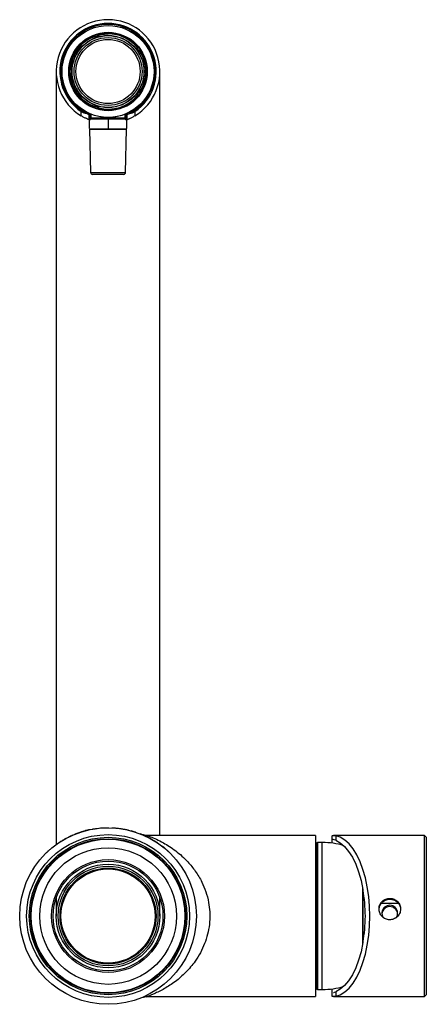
# Paper-space layout '_Bottom' of a CAD drawing. Header units: millimetres. Extents: x -23 to 83, y -23 to 233.
import ezdxf

# ---------------------------------------------------------------- set-up
doc = ezdxf.new("R2010")
doc.units = ezdxf.units.MM

psp = doc.layouts.new('_Bottom')

# ---------------------------------------------------------------- linework, layer by layer
at = {"color": 7, "linetype": 'Continuous', "lineweight": 25}
for p, q in [((-3.62, 229.42), (-3.64, 229.37)), ((-3.64, 229.37), (-3.5, 228.99)), ((-3.47, 229.05), (-3.62, 229.42)), ((-3.53, 229.46), (-3.38, 229.08)), ((-3.38, 229.08), (-3.47, 229.05)), ((-3.38, 229.08), (-3.34, 228.99)), ((-2.61, 229.34), (-2.71, 229.72)), ((-2.61, 229.75), (-2.56, 229.72)), ((-2.61, 229.75), (-2.51, 229.36)), ((-2.51, 229.36), (-2.61, 229.34)), ((-2.61, 229.34), (-2.58, 229.24)), ((-2.56, 229.72), (-2.46, 229.33)), ((7.78, 226.36), (7.47, 226.11)), ((7.6, 226.02), (7.52, 225.96)), ((7.53, 226.1), (7.84, 226.35)), ((7.6, 226.02), (7.53, 226.1)), ((7.91, 226.28), (7.6, 226.02)), ((7.84, 226.35), (7.78, 226.36)), ((8.07, 225.36), (7.99, 225.31)), ((8.07, 225.36), (8.41, 225.58)), ((8.13, 225.28), (8.07, 225.36)), ((8.45, 225.44), (8.12, 225.22)), ((8.47, 225.5), (8.13, 225.28)), ((8.47, 225.5), (8.45, 225.44)), ((-13.5, 220), (-13.5, 18.53)), ((-10.08, 220.53), (-10.03, 220.57)), ((-10.08, 220.53), (-9.68, 220.51)), ((-9.68, 220.41), (-10.08, 220.43)), ((-10.08, 219.57), (-9.68, 219.59)), ((-9.68, 219.49), (-10.08, 219.47)), ((-10.08, 219.47), (-10.03, 219.43)), ((-10.03, 220.57), (-9.63, 220.55)), ((-10.03, 219.43), (-9.63, 219.45)), ((-9.68, 220.51), (-9.68, 220.41)), ((-9.68, 220.41), (-9.58, 220.4)), ((-9.68, 219.59), (-9.58, 219.6)), ((-9.68, 219.59), (-9.68, 219.49)), ((13.5, 21), (13.5, 220)), ((7.78, 213.64), (7.47, 213.89)), ((7.6, 213.98), (7.52, 214.04)), ((7.53, 213.9), (7.6, 213.98)), ((7.84, 213.65), (7.53, 213.9)), ((7.6, 213.98), (7.91, 213.72)), ((7.84, 213.65), (7.78, 213.64)), ((8.07, 214.64), (7.99, 214.69)), ((8.07, 214.64), (8.13, 214.72)), ((8.41, 214.42), (8.07, 214.64)), ((8.45, 214.56), (8.12, 214.78)), ((8.13, 214.72), (8.47, 214.5)), ((8.47, 214.5), (8.45, 214.56)), ((-3.64, 210.63), (-3.5, 211.01)), ((-3.62, 210.58), (-3.64, 210.63)), ((-3.62, 210.58), (-3.47, 210.95)), ((-3.38, 210.92), (-3.53, 210.54)), ((-3.47, 210.95), (-3.38, 210.92)), ((-3.38, 210.92), (-3.34, 211.01)), ((-2.71, 210.28), (-2.61, 210.66)), ((-2.61, 210.66), (-2.58, 210.76)), ((-2.61, 210.66), (-2.51, 210.64)), ((-2.51, 210.64), (-2.61, 210.25)), ((-2.56, 210.28), (-2.46, 210.67)), ((-7, 208.46), (-7, 209.6)), ((-5, 208.82), (-5, 207.46)), ((-5, 208.82), (-4.83, 208.74)), ((-4.85, 205.14), (-4.85, 208.9)), ((-4.64, 207.91), (-4.64, 208.8)), ((-4.64, 208.8), (-4.45, 208.8)), ((-4.64, 207.91), (-4.45, 207.91)), ((-4.45, 208.8), (-4.45, 207.91)), ((-4.45, 207.91), (0, 207.95)), ((-2.61, 210.25), (-2.56, 210.28)), ((0, 208), (0, 207.75)), ((0, 207.95), (4.45, 207.91)), ((4.45, 207.91), (4.45, 208.8)), ((4.45, 208.8), (4.64, 208.8)), ((4.45, 207.91), (4.64, 207.91)), ((4.64, 208.8), (4.64, 207.91)), ((4.85, 205.14), (4.85, 208.9)), ((5, 207.46), (5, 208.82)), ((7, 209.6), (7, 208.46)), ((0, 207.55), (-4.49, 207.51)), ((-4.3, 207.71), (0, 207.75)), ((0, 207.75), (4.3, 207.71)), ((4.49, 207.51), (0, 207.55)), ((0, 207.55), (0, 205.1)), ((-4.85, 205.14), (0, 205.1)), ((-4.84, 204.95), (-4.55, 193.69)), ((4.84, 204.95), (-4.84, 204.95)), ((0, 205), (-4.75, 205.04)), ((-4.65, 205), (4.65, 205)), ((0, 205.1), (4.85, 205.14)), ((0, 205), (4.75, 205.04)), ((4.55, 193.69), (4.84, 204.95)), ((-4.55, 193.69), (4.55, 193.69)), ((4.05, 193.2), (-4.05, 193.2)), ((-9.73, 20.84), (-9.74, 20.85)), ((-9.06, 21.14), (-9.06, 21.15)), ((-8.56, 21.35), (-8.56, 21.36)), ((-5.89, 22.24), (-5.88, 22.25)), ((-5.89, 22.23), (-5.89, 22.24)), ((-5.87, 22.24), (-5.88, 22.25)), ((-4.86, 22.48), (-4.87, 22.49)), ((-1.96, 22.92), (-1.97, 22.93)), ((3.11, 22.79), (3.11, 22.8)), ((6.05, 22.19), (6.05, 22.2)), ((7.1, 21.88), (7.1, 21.89)), ((7.12, 21.88), (7.1, 21.89)), ((7.11, 21.87), (7.12, 21.88)), ((8.44, 21.4), (8.44, 21.41)), ((9.71, 20.85), (9.72, 20.86)), ((54, 21), (10.11, 21)), ((54, 21), (54, -21)), ((58.35, 18.98), (58.35, 20.88)), ((82.35, 21), (58.7, 21)), ((59.29, 20.9), (59.29, 19.72)), ((82.85, 20.5), (82.35, 21)), ((82.35, -21), (82.35, 21)), ((-10.92, 20.24), (-10.93, 20.25)), ((12.96, 19), (12.97, 19.01)), ((13.22, 18.82), (13.22, 18.83)), ((13.81, 18.4), (13.81, 18.4)), ((54.3, 18), (54, 18.3)), ((54.3, -18.9), (54.3, 18.9)), ((55.78, 19.15), (54.55, 19.15)), ((54.55, 19.15), (54.55, -19.15)), ((55.78, -19.15), (55.78, 19.15)), ((82.85, 20.5), (82.85, -20.5)), ((-16.1, 16.42), (-16.11, 16.43)), ((14.67, 17.72), (14.67, 17.72)), ((15.57, 16.93), (15.58, 16.94)), ((16.14, 16.38), (16.15, 16.39)), ((66.3, -7.21), (66.3, 7.21)), ((66.35, 6.92), (66.35, -6.92)), ((-13.5, 4.72), (-13.5, 0)), ((13.5, 0), (13.5, 4.72)), ((75.62, 3.23), (71.12, 3.23)), ((54, -18.3), (54.3, -18)), ((54.55, -19.15), (55.78, -19.15)), ((58.35, -20.88), (58.35, -18.98)), ((59.29, -19.72), (59.29, -20.9)), ((82.35, -21), (82.85, -20.5)), ((10.1, -21), (54, -21)), ((58.71, -21), (82.35, -21))]:
    psp.add_line(p, q, dxfattribs=at)
at = {"color": 7, "linetype": 'Continuous', "lineweight": 25, "flags": 128}
for points in [[(-3.5, 228.99), (-3.49, 229.02), (-3.47, 229.05)], [(-2.53, 229.63), (-1.83, 229.79), (0, 229.96)], [(-2.51, 229.36), (-2.48, 229.35), (-2.46, 229.33)], [(-2.5, 229.49), (-1.8, 229.65), (0, 229.82)], [(7.47, 226.11), (7.5, 226.1), (7.53, 226.1)], [(8.13, 225.28), (8.12, 225.25), (8.12, 225.22)], [(-9.68, 220.51), (-9.66, 220.53), (-9.63, 220.55)], [(-9.63, 219.45), (-9.66, 219.47), (-9.68, 219.49)], [(7.53, 213.9), (7.5, 213.9), (7.47, 213.89)], [(8.12, 214.78), (8.12, 214.75), (8.13, 214.72)], [(-3.47, 210.95), (-3.49, 210.98), (-3.5, 211.01)], [(-2.46, 210.67), (-2.48, 210.65), (-2.51, 210.64)], [(59.29, -20.9), (60.47, -20.5), (61.63, -19.79), (62.74, -18.77), (63.78, -17.48), (64.74, -15.92), (65.6, -14.12), (66.35, -12.11), (66.98, -9.91), (67.48, -7.57), (67.85, -5.11), (68.07, -2.57), (68.14, 0), (68.07, 2.57), (67.85, 5.11), (67.48, 7.57), (66.98, 9.91), (66.35, 12.11), (65.6, 14.12), (64.74, 15.92), (63.78, 17.48), (62.74, 18.77), (61.63, 19.79), (60.47, 20.5), (59.29, 20.9)], [(59.29, 19.72), (60.46, 19.08), (61.58, 18.11), (62.64, 16.85), (63.61, 15.31), (64.48, 13.51), (65.23, 11.5), (65.86, 9.29), (66.35, 6.92)], [(66.35, -6.92), (65.86, -9.29), (65.23, -11.5), (64.48, -13.51), (63.61, -15.31), (62.64, -16.85), (61.58, -18.11), (60.46, -19.08), (59.29, -19.72)]]:
    psp.add_lwpolyline(points, dxfattribs=at)
at = {"color": 7, "linetype": 'Continuous', "lineweight": 25}
for centre, radius in [((0, 220), 12), ((0, 220), 11.97), ((0, 220), 10.22), ((0, 220), 10.22), ((0, 220), 10.12), ((0, 220), 9.4), ((0, 220), 9.35), ((0, 220), 8.85), ((0, 220), 8.35), ((0, 0), 23), ((0, 0), 21.2), ((0, 0), 20.5), ((0, 0), 20.15), ((0, 0), 20), ((0, 0), 17.8), ((0, 0), 14.7), ((0, 0), 14.3), ((0, 0), 13.5), ((0, 0), 13), ((0, 0), 12.5), ((0, 0), 12.25)]:
    psp.add_circle(centre, radius, dxfattribs=at)
for centre, radius, start, end in [((0, 220), 13.5, 301.2329, 238.7671), ((0, 220), 12.54, 303.9364, 236.0636), ((0, 220), 12.25, 297.6092, 242.3908), ((0, 220), 10.05, 111.2517, 176.7483), ((0, 220), 9.96, 111.2517, 176.7483), ((0, 220), 9.82, 111.2517, 176.7483), ((0, 220), 10.09, 105.5587, 110.4413), ((-3.38, 229.08), 0.1, 201.2567, 290.4028), ((0, 220), 9.69, 105.5922, 110.4078), ((0, 220), 9.55, 105.342, 110.658), ((21.44, 218.02), 27.1, 156.1267, 156.2531), ((0, 220), 9.59, 105.5922, 110.4078), ((-2.61, 229.34), 0.1, 285.5972, 14.7433), ((-16.17, 205.81), 27.09, 59.7468, 59.8733), ((0, 220), 10.05, 39.2517, 104.7483), ((0, 220), 9.96, 39.2517, 90), ((0, 220), 9.82, 39.2517, 90), ((4.74, 199), 27.1, 84.1267, 84.2531), ((7.6, 226.02), 0.1, 129.2567, 218.4028), ((0, 220), 9.59, 33.5922, 38.4078), ((0, 220), 9.69, 33.5922, 38.4078), ((0, 220), 10.09, 33.5587, 38.4413), ((8.07, 225.36), 0.1, 213.5972, 302.7433), ((0, 220), 9.82, 327.2517, 32.7483), ((0, 220), 9.96, 327.2517, 32.7483), ((0, 220), 10.05, 327.2517, 32.7483), ((0, 220), 10.09, 177.5587, 182.4413), ((0, 220), 10.05, 183.2517, 248.7483), ((0, 220), 9.96, 183.2517, 248.7483), ((0, 220), 9.82, 183.2517, 248.7483), ((0, 220), 9.69, 177.5922, 182.4078), ((-9.68, 220.41), 0.1, 357.5972, 86.7433), ((-9.68, 219.59), 0.1, 273.2567, 2.4028), ((0, 220), 9.59, 177.5922, 182.4078), ((8.5, 200.23), 27.09, 131.7468, 131.8733), ((8.51, 239.78), 27.1, 228.1267, 228.2531), ((0, 220), 9.55, 177.342, 182.658), ((0, 220), 10.05, 255.2517, 320.7483), ((0, 220), 9.96, 255.2517, 320.7483), ((0, 220), 9.82, 255.2517, 320.7483), ((0, 220), 9.55, 321.342, 326.658), ((4.75, 240.99), 27.09, 275.7468, 275.8733), ((7.6, 213.98), 0.1, 141.5972, 230.7433), ((0, 220), 9.59, 321.5922, 326.4078), ((0, 220), 9.69, 321.5922, 326.4078), ((0, 220), 10.09, 321.5587, 326.4413), ((-18.51, 209), 27.1, 12.1267, 12.2531), ((8.07, 214.64), 0.1, 57.2567, 146.4028), ((0, 220), 10.09, 249.5587, 254.4413), ((-3.38, 210.92), 0.1, 69.5972, 158.7433), ((0, 220), 9.69, 249.5922, 254.4078), ((21.43, 221.97), 27.09, 203.7468, 203.8733), ((0, 220), 9.55, 249.342, 254.658), ((0, 220), 9.59, 249.5922, 254.4078), ((-16.18, 234.2), 27.1, 300.1267, 300.2531), ((-2.61, 210.66), 0.1, 345.2567, 74.4028), ((-5.05, 208.87), 0.2, 359.9914, 67.2656), ((-5.05, 208.9), 0.2, 0, 55.3424), ((5.05, 208.9), 0.2, 124.6576, 180), ((-4.3, 207.52), 0.193, 92.782, 182.1951), ((4.3, 207.52), 0.193, 357.8049, 87.218), ((-4.65, 204.8), 0.2, 90, 131.4096), ((-3.08, 204.83), 0.2, 59.975, 89.5), ((-3.03, 204.87), 0.16, 56.5585, 89.2175), ((3.03, 204.87), 0.16, 90.7825, 123.4415), ((3.08, 204.83), 0.2, 90.5, 120.025), ((4.65, 204.8), 0.2, 48.5904, 90), ((-4.05, 193.7), 0.5, 181.5, 270), ((4.05, 193.7), 0.5, 270, 358.5), ((0, 0), 23.01, 102.2065, 104.7937), ((0, 0), 23.01, 72.0278, 74.7575), ((0, 0), 23.01, 65.0191, 68.4829), ((0, 0), 23.01, 50.3819, 53.1116), ((54.55, 18.9), 0.25, 90, 180), ((55.78, 0), 19.15, 72.9835, 90), ((28.77, 0), 38.21, 349.5635, 10.4365), ((73.35, 0.74), 2.05, 323.5426, 214.3815), ((73.35, 0.39), 2.05, 5.0102, 174.9898), ((54.55, -18.9), 0.25, 180, 270), ((55.78, 0), 19.15, 270, 287.0165)]:
    psp.add_arc(centre, radius, start, end, dxfattribs=at)
for points, knots in [([(-3.62, 229.42), (-3.62, 229.42), (-3.62, 229.42), (-3.61, 229.42), (-3.61, 229.43), (-3.6, 229.43), (-3.6, 229.43), (-3.59, 229.43), (-3.58, 229.44), (-3.57, 229.44), (-3.57, 229.44), (-3.56, 229.45), (-3.54, 229.45), (-3.54, 229.45), (-3.53, 229.46), (-3.53, 229.46)], [0, 0, 0, 0, 0.0000335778, 0.0000335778, 0.0000335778, 0.0000671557, 0.0000671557, 0.0000671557, 0.0001007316, 0.0001007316, 0.0001007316, 0.0001343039, 0.0001343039, 0.0001343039, 0.0001553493, 0.0001553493, 0.0001553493, 0.0001553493]), ([(-3.37, 228.94), (-3.38, 228.93), (-3.39, 228.93), (-3.4, 228.93), (-3.41, 228.93), (-3.42, 228.93), (-3.44, 228.93), (-3.45, 228.94), (-3.46, 228.94), (-3.47, 228.95), (-3.47, 228.96), (-3.48, 228.97), (-3.49, 228.97), (-3.49, 228.98), (-3.5, 228.99), (-3.5, 228.99)], [0, 0, 0, 0, 0.0000335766, 0.0000335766, 0.0000335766, 0.0000671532, 0.0000671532, 0.0000671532, 0.0001007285, 0.0001007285, 0.0001007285, 0.0001343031, 0.0001343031, 0.0001343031, 0.000155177, 0.000155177, 0.000155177, 0.000155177]), ([(-2.71, 229.72), (-2.7, 229.73), (-2.69, 229.73), (-2.68, 229.73), (-2.67, 229.74), (-2.66, 229.74), (-2.65, 229.74), (-2.64, 229.74), (-2.63, 229.74), (-2.63, 229.75), (-2.62, 229.75), (-2.62, 229.75), (-2.61, 229.75), (-2.61, 229.75), (-2.61, 229.75), (-2.61, 229.75)], [0, 0, 0, 0, 0.0000335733, 0.0000335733, 0.0000335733, 0.0000671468, 0.0000671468, 0.0000671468, 0.0001007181, 0.0001007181, 0.0001007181, 0.0001342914, 0.0001342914, 0.0001342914, 0.0001553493, 0.0001553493, 0.0001553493, 0.0001553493]), ([(-2.46, 229.33), (-2.45, 229.32), (-2.45, 229.31), (-2.45, 229.3), (-2.45, 229.29), (-2.46, 229.28), (-2.46, 229.27), (-2.47, 229.26), (-2.47, 229.25), (-2.48, 229.24), (-2.49, 229.23), (-2.5, 229.22), (-2.51, 229.22), (-2.51, 229.21), (-2.52, 229.21), (-2.53, 229.21)], [0, 0, 0, 0, 0.0000335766, 0.0000335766, 0.0000335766, 0.0000671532, 0.0000671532, 0.0000671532, 0.0001007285, 0.0001007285, 0.0001007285, 0.0001343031, 0.0001343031, 0.0001343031, 0.000155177, 0.000155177, 0.000155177, 0.000155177]), ([(7.46, 225.97), (7.45, 225.97), (7.44, 225.98), (7.44, 225.99), (7.44, 226.01), (7.44, 226.02), (7.44, 226.03), (7.44, 226.04), (7.44, 226.05), (7.44, 226.06), (7.44, 226.07), (7.45, 226.08), (7.46, 226.09), (7.46, 226.1), (7.47, 226.1), (7.47, 226.11)], [0, 0, 0, 0, 0.0000335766, 0.0000335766, 0.0000335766, 0.0000671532, 0.0000671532, 0.0000671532, 0.0001007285, 0.0001007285, 0.0001007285, 0.0001343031, 0.0001343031, 0.0001343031, 0.000155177, 0.000155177, 0.000155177, 0.000155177]), ([(7.84, 226.35), (7.84, 226.35), (7.84, 226.35), (7.85, 226.35), (7.85, 226.35), (7.85, 226.34), (7.86, 226.34), (7.86, 226.33), (7.87, 226.32), (7.87, 226.32), (7.88, 226.31), (7.89, 226.3), (7.89, 226.29), (7.9, 226.29), (7.9, 226.28), (7.91, 226.28)], [0, 0, 0, 0, 0.0000335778, 0.0000335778, 0.0000335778, 0.0000671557, 0.0000671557, 0.0000671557, 0.0001007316, 0.0001007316, 0.0001007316, 0.0001343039, 0.0001343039, 0.0001343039, 0.0001553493, 0.0001553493, 0.0001553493, 0.0001553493]), ([(8.41, 225.58), (8.42, 225.57), (8.42, 225.56), (8.43, 225.55), (8.44, 225.54), (8.44, 225.53), (8.45, 225.53), (8.45, 225.52), (8.45, 225.51), (8.46, 225.51), (8.46, 225.5), (8.46, 225.5), (8.46, 225.5), (8.46, 225.5), (8.47, 225.5), (8.47, 225.5)], [0, 0, 0, 0, 0.0000335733, 0.0000335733, 0.0000335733, 0.0000671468, 0.0000671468, 0.0000671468, 0.0001007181, 0.0001007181, 0.0001007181, 0.0001342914, 0.0001342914, 0.0001342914, 0.0001553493, 0.0001553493, 0.0001553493, 0.0001553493]), ([(-10.08, 220.43), (-10.08, 220.44), (-10.08, 220.45), (-10.08, 220.46), (-10.08, 220.47), (-10.08, 220.48), (-10.08, 220.49), (-10.08, 220.5), (-10.08, 220.51), (-10.08, 220.51), (-10.08, 220.52), (-10.08, 220.52), (-10.08, 220.53), (-10.08, 220.53), (-10.08, 220.53), (-10.08, 220.53)], [0, 0, 0, 0, 0.0000335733, 0.0000335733, 0.0000335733, 0.0000671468, 0.0000671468, 0.0000671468, 0.0001007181, 0.0001007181, 0.0001007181, 0.0001342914, 0.0001342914, 0.0001342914, 0.0001553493, 0.0001553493, 0.0001553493, 0.0001553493]), ([(-10.08, 219.47), (-10.08, 219.47), (-10.08, 219.47), (-10.08, 219.48), (-10.08, 219.48), (-10.08, 219.49), (-10.08, 219.49), (-10.08, 219.5), (-10.08, 219.51), (-10.08, 219.52), (-10.08, 219.53), (-10.08, 219.54), (-10.08, 219.55), (-10.08, 219.56), (-10.08, 219.56), (-10.08, 219.57)], [0, 0, 0, 0, 0.0000335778, 0.0000335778, 0.0000335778, 0.0000671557, 0.0000671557, 0.0000671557, 0.0001007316, 0.0001007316, 0.0001007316, 0.0001343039, 0.0001343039, 0.0001343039, 0.0001553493, 0.0001553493, 0.0001553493, 0.0001553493]), ([(-9.63, 220.55), (-9.62, 220.55), (-9.61, 220.54), (-9.6, 220.54), (-9.59, 220.54), (-9.58, 220.53), (-9.57, 220.52), (-9.56, 220.51), (-9.56, 220.51), (-9.55, 220.5), (-9.55, 220.49), (-9.54, 220.47), (-9.54, 220.46), (-9.54, 220.46), (-9.54, 220.45), (-9.54, 220.44)], [0, 0, 0, 0, 0.0000335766, 0.0000335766, 0.0000335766, 0.0000671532, 0.0000671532, 0.0000671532, 0.0001007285, 0.0001007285, 0.0001007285, 0.0001343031, 0.0001343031, 0.0001343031, 0.000155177, 0.000155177, 0.000155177, 0.000155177]), ([(-9.54, 219.56), (-9.54, 219.55), (-9.54, 219.53), (-9.54, 219.52), (-9.55, 219.51), (-9.55, 219.5), (-9.56, 219.49), (-9.57, 219.48), (-9.57, 219.48), (-9.58, 219.47), (-9.59, 219.46), (-9.6, 219.46), (-9.61, 219.46), (-9.62, 219.45), (-9.63, 219.45), (-9.63, 219.45)], [0, 0, 0, 0, 0.0000335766, 0.0000335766, 0.0000335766, 0.0000671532, 0.0000671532, 0.0000671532, 0.0001007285, 0.0001007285, 0.0001007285, 0.0001343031, 0.0001343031, 0.0001343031, 0.000155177, 0.000155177, 0.000155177, 0.000155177]), ([(7.47, 213.89), (7.46, 213.9), (7.46, 213.91), (7.45, 213.92), (7.44, 213.93), (7.44, 213.94), (7.44, 213.95), (7.44, 213.96), (7.43, 213.97), (7.44, 213.98), (7.44, 214), (7.44, 214.01), (7.45, 214.02), (7.45, 214.02), (7.45, 214.03), (7.46, 214.03)], [0, 0, 0, 0, 0.0000335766, 0.0000335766, 0.0000335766, 0.0000671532, 0.0000671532, 0.0000671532, 0.0001007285, 0.0001007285, 0.0001007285, 0.0001343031, 0.0001343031, 0.0001343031, 0.000155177, 0.000155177, 0.000155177, 0.000155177]), ([(7.91, 213.72), (7.9, 213.72), (7.89, 213.71), (7.89, 213.7), (7.88, 213.69), (7.87, 213.68), (7.87, 213.68), (7.86, 213.67), (7.86, 213.66), (7.85, 213.66), (7.85, 213.65), (7.85, 213.65), (7.84, 213.65), (7.84, 213.65), (7.84, 213.65), (7.84, 213.65)], [0, 0, 0, 0, 0.0000335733, 0.0000335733, 0.0000335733, 0.0000671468, 0.0000671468, 0.0000671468, 0.0001007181, 0.0001007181, 0.0001007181, 0.0001342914, 0.0001342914, 0.0001342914, 0.0001553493, 0.0001553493, 0.0001553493, 0.0001553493]), ([(7.98, 214.75), (7.98, 214.76), (7.99, 214.77), (8, 214.78), (8.01, 214.78), (8.02, 214.79), (8.03, 214.79), (8.04, 214.79), (8.05, 214.8), (8.06, 214.8), (8.08, 214.8), (8.09, 214.79), (8.1, 214.79), (8.1, 214.79), (8.11, 214.78), (8.12, 214.78)], [0, 0, 0, 0, 0.0000335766, 0.0000335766, 0.0000335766, 0.0000671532, 0.0000671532, 0.0000671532, 0.0001007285, 0.0001007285, 0.0001007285, 0.0001343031, 0.0001343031, 0.0001343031, 0.000155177, 0.000155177, 0.000155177, 0.000155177]), ([(8.47, 214.5), (8.47, 214.5), (8.46, 214.5), (8.46, 214.5), (8.46, 214.5), (8.46, 214.49), (8.45, 214.49), (8.45, 214.48), (8.45, 214.47), (8.44, 214.46), (8.43, 214.46), (8.43, 214.45), (8.42, 214.44), (8.42, 214.43), (8.42, 214.43), (8.41, 214.42)], [0, 0, 0, 0, 0.0000335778, 0.0000335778, 0.0000335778, 0.0000671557, 0.0000671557, 0.0000671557, 0.0001007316, 0.0001007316, 0.0001007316, 0.0001343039, 0.0001343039, 0.0001343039, 0.0001553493, 0.0001553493, 0.0001553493, 0.0001553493]), ([(-3.53, 210.54), (-3.54, 210.55), (-3.55, 210.55), (-3.56, 210.55), (-3.57, 210.56), (-3.58, 210.56), (-3.58, 210.56), (-3.59, 210.57), (-3.6, 210.57), (-3.6, 210.57), (-3.61, 210.57), (-3.61, 210.58), (-3.62, 210.58), (-3.62, 210.58), (-3.62, 210.58), (-3.62, 210.58)], [0, 0, 0, 0, 0.0000335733, 0.0000335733, 0.0000335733, 0.0000671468, 0.0000671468, 0.0000671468, 0.0001007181, 0.0001007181, 0.0001007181, 0.0001342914, 0.0001342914, 0.0001342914, 0.0001553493, 0.0001553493, 0.0001553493, 0.0001553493]), ([(-3.5, 211.01), (-3.49, 211.02), (-3.49, 211.03), (-3.48, 211.04), (-3.47, 211.04), (-3.46, 211.05), (-3.45, 211.06), (-3.44, 211.06), (-3.43, 211.07), (-3.42, 211.07), (-3.41, 211.07), (-3.4, 211.07), (-3.39, 211.07), (-3.38, 211.07), (-3.38, 211.07), (-3.37, 211.06)], [0, 0, 0, 0, 0.0000335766, 0.0000335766, 0.0000335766, 0.0000671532, 0.0000671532, 0.0000671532, 0.0001007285, 0.0001007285, 0.0001007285, 0.0001343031, 0.0001343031, 0.0001343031, 0.000155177, 0.000155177, 0.000155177, 0.000155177]), ([(-2.53, 210.79), (-2.52, 210.79), (-2.51, 210.78), (-2.5, 210.78), (-2.49, 210.77), (-2.48, 210.76), (-2.47, 210.75), (-2.47, 210.74), (-2.46, 210.73), (-2.46, 210.72), (-2.45, 210.71), (-2.45, 210.7), (-2.45, 210.69), (-2.45, 210.68), (-2.45, 210.68), (-2.46, 210.67)], [0, 0, 0, 0, 0.0000335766, 0.0000335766, 0.0000335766, 0.0000671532, 0.0000671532, 0.0000671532, 0.0001007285, 0.0001007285, 0.0001007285, 0.0001343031, 0.0001343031, 0.0001343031, 0.000155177, 0.000155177, 0.000155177, 0.000155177]), ([(-7, 209.6), (-6.89, 209.53), (-6.78, 209.46), (-6.56, 209.34), (-6.44, 209.29), (-6.21, 209.21), (-6.1, 209.18), (-5.88, 209.15), (-5.77, 209.14), (-5.68, 209.14)], [0, 0, 0, 0, 0.25, 0.25, 0.5, 0.5, 0.75, 0.75, 1, 1, 1, 1]), ([(-5, 207.46), (-5, 207.46), (-5.01, 207.47), (-5.07, 207.49), (-5.12, 207.51), (-5.28, 207.58), (-5.44, 207.64), (-5.73, 207.78), (-5.84, 207.83), (-6.06, 207.93), (-6.17, 207.99), (-6.4, 208.11), (-6.52, 208.18), (-6.76, 208.31), (-6.88, 208.38), (-7, 208.46)], [0, 0, 0, 0, 0.125, 0.125, 0.25, 0.25, 0.5, 0.5, 0.625, 0.625, 0.75, 0.75, 0.875, 0.875, 1, 1, 1, 1]), ([(-5.68, 209.14), (-5.58, 209.09), (-5.48, 209.04), (-5.32, 208.96), (-5.24, 208.93), (-5.07, 208.85), (-5, 208.82), (-5, 208.82)], [0, 0, 0, 0, 0.25, 0.25, 0.5, 0.5, 1, 1, 1, 1]), ([(-4.97, 209.05), (-4.97, 209.06), (-4.97, 209.07), (-4.97, 209.08), (-4.97, 209.08)], [0, 0, 0, 0, 0.689842, 1, 1, 1, 1]), ([(-4.78, 209), (-4.74, 208.98), (-4.71, 208.96), (-4.66, 208.89), (-4.64, 208.85), (-4.64, 208.8)], [0, 0, 0, 0, 0.5, 0.5, 1, 1, 1, 1]), ([(-4.64, 207.91), (-4.64, 207.8), (-4.62, 207.69), (-4.57, 207.55), (-4.53, 207.51), (-4.49, 207.51)], [0, 0, 0, 0, 0.5, 0.5, 1, 1, 1, 1]), ([(-4.3, 207.71), (-4.34, 207.71), (-4.38, 207.73), (-4.43, 207.8), (-4.45, 207.85), (-4.45, 207.91)], [0, 0, 0, 0, 0.5, 0.5, 1, 1, 1, 1]), ([(-2.61, 210.25), (-2.61, 210.25), (-2.61, 210.25), (-2.62, 210.25), (-2.62, 210.25), (-2.63, 210.25), (-2.63, 210.26), (-2.64, 210.26), (-2.65, 210.26), (-2.66, 210.26), (-2.67, 210.26), (-2.68, 210.27), (-2.69, 210.27), (-2.69, 210.27), (-2.7, 210.27), (-2.71, 210.28)], [0, 0, 0, 0, 0.0000335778, 0.0000335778, 0.0000335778, 0.0000671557, 0.0000671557, 0.0000671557, 0.0001007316, 0.0001007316, 0.0001007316, 0.0001343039, 0.0001343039, 0.0001343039, 0.0001553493, 0.0001553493, 0.0001553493, 0.0001553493]), ([(4.45, 207.91), (4.45, 207.85), (4.43, 207.8), (4.38, 207.73), (4.34, 207.71), (4.3, 207.71)], [0, 0, 0, 0, 0.5, 0.5, 1, 1, 1, 1]), ([(4.49, 207.51), (4.53, 207.51), (4.57, 207.55), (4.62, 207.69), (4.64, 207.8), (4.64, 207.91)], [0, 0, 0, 0, 0.5, 0.5, 1, 1, 1, 1]), ([(4.97, 209.08), (4.97, 209.06), (4.97, 209.03), (4.97, 209.06), (4.97, 209.06)], [0, 0, 0, 0, 0.90792, 1, 1, 1, 1]), ([(5, 208.82), (5, 208.82), (5.02, 208.82), (5.08, 208.85), (5.12, 208.87), (5.3, 208.96), (5.47, 209.04), (5.68, 209.14)], [0, 0, 0, 0, 0.25, 0.25, 0.5, 0.5, 1, 1, 1, 1]), ([(7, 208.46), (6.76, 208.31), (6.52, 208.18), (6.05, 207.93), (5.83, 207.82), (5.54, 207.69), (5.45, 207.65), (5.3, 207.58), (5.23, 207.55), (5.12, 207.51), (5.07, 207.49), (5.02, 207.47), (5, 207.46), (5, 207.46)], [0, 0, 0, 0, 0.25, 0.25, 0.5, 0.5, 0.625, 0.625, 0.75, 0.75, 0.875, 0.875, 1, 1, 1, 1]), ([(5.68, 209.14), (5.77, 209.14), (5.88, 209.15), (6.1, 209.18), (6.21, 209.21), (6.44, 209.29), (6.56, 209.34), (6.78, 209.46), (6.89, 209.53), (7, 209.6)], [0, 0, 0, 0, 0.25, 0.25, 0.5, 0.5, 0.75, 0.75, 1, 1, 1, 1]), ([(0, 207.75), (0, 207.75), (0, 207.73), (0, 207.65), (0, 207.6), (0, 207.55)], [0, 0, 0, 0, 0.5, 0.5, 1, 1, 1, 1]), ([(0, 205), (0, 205), (0, 205), (0, 205.01), (0, 205.01), (0, 205.01), (0, 205.02), (0, 205.03), (0, 205.04), (0, 205.05), (0, 205.06), (0, 205.07), (0, 205.08), (0, 205.08), (0, 205.08), (0, 205.08), (0, 205.09), (0, 205.09), (0, 205.1)], [0, 0, 0, 0, 0.0000335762, 0.0000335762, 0.0000335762, 0.0000671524, 0.0000671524, 0.0000671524, 0.0001007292, 0.0001007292, 0.0001007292, 0.0001343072, 0.0001343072, 0.0001343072, 0.000140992, 0.000140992, 0.000140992, 0.0001563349, 0.0001563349, 0.0001563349, 0.0001563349]), ([(-10.26, 20.6), (-10.08, 20.69), (-9.7, 20.87), (-9.4, 21), (-9.27, 21.06), (-9.32, 21.04), (-9.33, 21.03)], [0, 0, 0, 0, 0.313822, 0.627671, 0.941559, 1, 1, 1, 1]), ([(-8.56, 21.36), (-8.56, 21.36), (-8.56, 21.36), (-8.54, 21.37), (-8.51, 21.38), (-8.46, 21.4), (-8.37, 21.43), (-8.24, 21.49), (-8.07, 21.55), (-7.87, 21.62), (-7.64, 21.7), (-7.4, 21.79), (-7.16, 21.87), (-6.92, 21.95), (-6.68, 22.02), (-6.45, 22.09), (-6.25, 22.15), (-6.05, 22.2), (-5.95, 22.23), (-5.89, 22.24)], [0, 0, 0, 0, 0.043558, 0.085188, 0.125069, 0.18971, 0.250055, 0.313629, 0.374952, 0.436225, 0.499869, 0.56054, 0.624915, 0.687871, 0.749948, 0.812113, 0.874971, 0.936579, 1, 1, 1, 1]), ([(-4.12, 22.64), (-4.1, 22.64), (-4.06, 22.65), (-3.83, 22.69), (-3.56, 22.73), (-3.22, 22.78), (-2.7, 22.86), (-2.26, 22.9), (-1.97, 22.93)], [0, 0, 0, 0, 0.2086707, 0.3406843, 0.4726477, 0.6046468, 0.7369338, 1, 1, 1, 1]), ([(-1.97, 22.93), (-1.67, 22.95), (-1.23, 22.98), (-0.7, 23), (-0.36, 23.01), (-0.08, 23.01), (0.16, 23.01), (0.19, 23.01), (0.21, 23.01)], [0, 0, 0, 0, 0.26297, 0.3951978, 0.5271449, 0.6590519, 0.7910099, 1, 1, 1, 1]), ([(0.95, 22.99), (0.97, 22.99), (1, 22.99), (1.24, 22.98), (1.52, 22.96), (1.86, 22.94), (2.39, 22.89), (2.82, 22.83), (3.11, 22.8)], [0, 0, 0, 0, 0.208669, 0.340683, 0.472647, 0.604646, 0.736933, 1, 1, 1, 1]), ([(3.11, 22.8), (3.4, 22.76), (3.84, 22.69), (4.36, 22.59), (4.7, 22.53), (4.97, 22.47), (5.2, 22.41), (5.24, 22.41), (5.26, 22.4)], [0, 0, 0, 0, 0.26297, 0.395197, 0.527144, 0.659051, 0.791009, 1, 1, 1, 1]), ([(10.11, 21), (10.04, 21), (9.82, 20.99), (9.5, 21.04), (9.21, 21.12), (9.12, 21.14), (9.09, 21.16)], [0, 0, 0, 0, 0.19929, 0.584021, 0.859671, 1, 1, 1, 1]), ([(9.83, 20.81), (9.83, 20.81), (9.83, 20.81), (9.98, 20.73), (10.24, 20.61), (10.57, 20.44), (11.09, 20.17), (11.74, 19.79), (12.39, 19.39), (12.78, 19.14), (12.97, 19.01)], [0, 0, 0, 0, 0.066016, 0.221539, 0.300174, 0.377706, 0.533157, 0.688954, 0.844637, 1, 1, 1, 1]), ([(10.11, 21), (10.11, 21), (10.09, 21), (10.31, 20.92), (10.73, 20.77), (11.43, 20.5), (12.56, 20.03), (14.8, 18.9), (17.65, 17.08), (20.5, 14.54), (22.78, 11.74), (24.36, 9.11), (25.51, 6.34), (26.21, 3.71), (26.53, 1.04), (26.5, -0.9), (26.32, -2.84), (25.96, -4.79), (25.16, -7.27), (24.06, -9.63), (22.45, -12.2), (20.26, -14.77), (17.53, -17.14), (14.66, -19), (12.46, -20.07), (11.12, -20.62), (10.32, -20.93), (10.18, -20.97), (10.1, -21)], [0, 0, 0, 0, 0.006235, 0.028102, 0.050944, 0.055713, 0.096138, 0.137578, 0.207225, 0.278716, 0.326711, 0.375859, 0.414073, 0.453418, 0.486824, 0.521289, 0.530515, 0.565136, 0.600785, 0.638348, 0.676715, 0.735852, 0.796599, 0.857663, 0.920053, 0.943779, 0.967929, 1, 1, 1, 1]), ([(58.35, 20.88), (58.35, 20.96), (58.43, 21), (58.66, 21), (58.76, 20.99), (59, 20.96), (59.13, 20.94), (59.29, 20.9)], [0, 0, 0, 0, 0.5, 0.5, 0.75, 0.75, 1, 1, 1, 1]), ([(-16.11, 16.43), (-16.1, 16.44), (-16.1, 16.44), (-16.08, 16.46), (-16.05, 16.49), (-15.99, 16.55), (-15.87, 16.66), (-15.63, 16.89), (-15.19, 17.29), (-14.49, 17.88), (-13.65, 18.54), (-12.88, 19.07), (-12.26, 19.48), (-11.87, 19.71), (-11.57, 19.89), (-11.35, 20.02), (-11.14, 20.14), (-11, 20.21), (-10.93, 20.25)], [0, 0, 0, 0, 0.03135, 0.0626256, 0.0938308, 0.1250806, 0.1877331, 0.2503109, 0.3751477, 0.4999456, 0.6247549, 0.7495789, 0.8121908, 0.8748776, 0.9061485, 0.9373656, 0.9686459, 1, 1, 1, 1]), ([(59.29, 19.72), (58.98, 19.85), (58.75, 19.93), (58.51, 19.97), (58.45, 19.97), (58.37, 19.94), (58.35, 19.92), (58.35, 19.88)], [0, 0, 0, 0, 0.5, 0.5, 0.75, 0.75, 1, 1, 1, 1]), ([(14.67, 17.72), (14.67, 17.72), (14.67, 17.72), (14.69, 17.71), (14.74, 17.67), (14.81, 17.61), (14.92, 17.52), (15.05, 17.41), (15.2, 17.27), (15.38, 17.11), (15.51, 17), (15.58, 16.94)], [0, 0, 0, 0, 0.125143, 0.250259, 0.383389, 0.500303, 0.601487, 0.696553, 0.791036, 0.890567, 1, 1, 1, 1]), ([(15.58, 16.94), (15.61, 16.9), (15.68, 16.84), (15.78, 16.75), (15.88, 16.65), (15.98, 16.56), (16.07, 16.47), (16.12, 16.42), (16.15, 16.39)], [0, 0, 0, 0, 0.1740401, 0.3404708, 0.5000614, 0.6796825, 0.8456529, 1, 1, 1, 1]), ([(75.47, 0), (75.59, 0.14), (75.69, 0.29), (75.87, 0.61), (75.95, 0.78), (76.07, 1.13), (76.11, 1.3), (76.15, 1.67), (76.16, 1.85), (76.13, 2.22), (76.1, 2.39), (76, 2.75), (75.93, 2.92), (75.77, 3.24), (75.67, 3.4), (75.45, 3.68), (75.32, 3.81), (75.04, 4.05), (74.89, 4.15), (74.57, 4.33), (74.41, 4.41), (74.06, 4.52), (73.88, 4.56), (73.51, 4.6), (73.33, 4.61), (72.96, 4.58), (72.78, 4.55), (72.43, 4.46), (72.26, 4.39), (71.93, 4.23), (71.77, 4.13), (71.49, 3.91), (71.35, 3.78), (71.11, 3.51), (71.01, 3.36), (70.82, 3.05), (70.75, 2.88), (70.64, 2.54), (70.59, 2.36), (70.55, 1.99), (70.54, 1.81), (70.57, 1.45), (70.6, 1.26), (70.7, 0.91), (70.76, 0.74), (70.93, 0.41), (71.03, 0.25), (71.25, -0.03), (71.38, -0.17), (71.66, -0.41), (71.81, -0.52), (72.12, -0.7), (72.29, -0.77), (72.64, -0.89), (72.82, -0.93), (73.18, -0.98), (73.37, -0.98), (73.73, -0.95), (73.91, -0.92), (74.27, -0.83), (74.44, -0.76), (74.77, -0.59), (74.92, -0.49), (75.22, -0.27), (75.35, -0.14), (75.47, 0)], [0, 0, 0, 0, 0.03125, 0.03125, 0.0625, 0.0625, 0.09375, 0.09375, 0.125, 0.125, 0.15625, 0.15625, 0.1875, 0.1875, 0.21875, 0.21875, 0.25, 0.25, 0.28125, 0.28125, 0.3125, 0.3125, 0.34375, 0.34375, 0.375, 0.375, 0.40625, 0.40625, 0.4375, 0.4375, 0.46875, 0.46875, 0.5, 0.5, 0.53125, 0.53125, 0.5625, 0.5625, 0.59375, 0.59375, 0.625, 0.625, 0.65625, 0.65625, 0.6875, 0.6875, 0.71875, 0.71875, 0.75, 0.75, 0.78125, 0.78125, 0.8125, 0.8125, 0.84375, 0.84375, 0.875, 0.875, 0.90625, 0.90625, 0.9375, 0.9375, 0.96875, 0.96875, 1, 1, 1, 1]), ([(70.59, 1.61), (70.58, 1.77), (70.56, 2.23), (70.86, 2.97), (71.43, 3.71), (72.24, 4.21), (73.17, 4.43), (74.12, 4.33), (74.98, 3.93), (75.65, 3.28), (76.08, 2.47), (76.12, 1.88), (76.13, 1.61)], [0, 0, 0, 0, 0.052321, 0.15839, 0.265077, 0.372768, 0.480295, 0.586714, 0.692823, 0.799889, 0.907696, 1, 1, 1, 1]), ([(58.67, -19.91), (58.69, -19.91), (58.77, -19.94), (59.07, -19.81), (59.29, -19.72)], [0, 0, 0, 0, 0.281514, 1, 1, 1, 1]), ([(9.09, -21.16), (9.1, -21.15), (9.15, -21.14), (9.4, -21.07), (9.74, -20.99), (10.01, -21.01), (10.1, -21.02)], [0, 0, 0, 0, 0.084388, 0.284316, 0.761078, 1, 1, 1, 1]), ([(59.29, -20.9), (58.98, -20.97), (58.75, -21), (58.51, -21), (58.45, -20.99), (58.37, -20.95), (58.35, -20.92), (58.35, -20.88)], [0, 0, 0, 0, 0.5, 0.5, 0.75, 0.75, 1, 1, 1, 1])]:
    psp.add_open_spline(points, degree=3, knots=knots, dxfattribs=at)
for points in [[(-4.64, 208.8), (-4.78, 208.86), (-4.85, 208.9), (-4.85, 208.9)], [(4.64, 208.8), (4.64, 208.89), (4.7, 208.97), (4.78, 209)], [(4.85, 208.9), (4.85, 208.9), (4.78, 208.86), (4.64, 208.8)], [(4.92, 208.78), (4.97, 208.8), (5, 208.82), (5, 208.82)], [(5, 207.46), (5, 207.46), (4.91, 207.42), (4.74, 207.36)], [(-10.93, 20.25), (-10.54, 20.46), (-10.14, 20.66), (-9.74, 20.85)], [(-9.74, 20.85), (-9.51, 20.95), (-9.29, 21.05), (-9.06, 21.15)]]:
    psp.add_open_spline(points, degree=3, dxfattribs=at)

doc.saveas('drawing.dxf')
